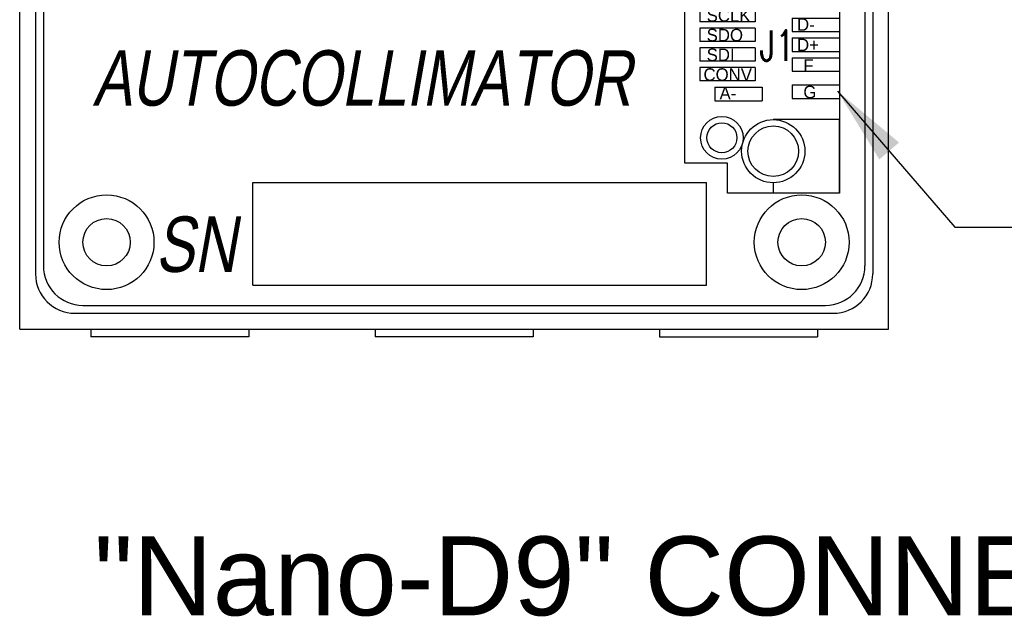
# Model space of a CAD drawing. Extents: x -83 to 21, y 64 to 104.
# Tile 3 of 7: x -81.585 to -80.338, y 102.104 to 102.861. Entities that reach past the tile are written whole.
import ezdxf

# ---------------------------------------------------------------- set-up
doc = ezdxf.new("R2010")
doc.units = 0
doc.header["$MEASUREMENT"] = 0
for name, color, linetype in [('BOBBIN', 4, 'CONTINUOUS'), ('BOTTOM', 4, 'CONTINUOUS'), ('FASTENERS', 1, 'CONTINUOUS'), ('OBJECT', 7, 'CONTINUOUS'), ('PART_NAME_01', 254, 'CONTINUOUS'), ('TEXT', 1, 'CONTINUOUS')]:
    doc.layers.add(name, color=color, linetype=linetype)
doc.styles.add('STYLE1', font='ARIAL.TTF', dxfattribs={"width": 0.75, "oblique": 10})
doc.styles.add('W7', font='simplex', dxfattribs={"width": 0.75})
doc.dimstyles.get("Standard").update_dxf_attribs({"dimtxt": 0.1, "dimasz": 0.1, "dimexe": 0.1, "dimexo": 0.0625, "dimgap": 0.05, "dimtad": 0, "dimtih": 1, "dimtoh": 1, "dimzin": 0, "dimdsep": 46, "dimtxsty": 'Standard', "dimcen": 0.09, "dimadec": 1, "dimazin": 0, "dimtfac": 1, "dimtofl": 0, "dimtmove": 0, "dimatfit": 3, "dimfxl": 0, "dimtolj": 1, "dimtzin": 0, "dimarcsym": 0})

# ---------------------------------------------------------------- blocks, each defined once
blk = doc.blocks.new('Conn_composite')
at = {"layer": 'FASTENERS'}
for p, q in [((0, 0.31), (0, 0.323)), ((0.084, 0.323), (0, 0.323)), ((0.084, 0.323), (0.084, 0.23)), ((0.084, 0.23), (0, 0.23)), ((-0.0741, 0.206), (-0.0141, 0.206)), ((-0.0741, 0.189), (-0.0741, 0.206)), ((-0.0141, 0.189), (-0.0141, 0.206)), ((0.024, 0.203), (0.024, 0.186)), ((0.024, 0.203), (0.084, 0.203)), ((0.084, 0.203), (0.084, 0.186)), ((-0.0741, 0.189), (-0.0141, 0.189)), ((-0.093, 0.181), (-0.093, 0.164)), ((-0.023, 0.181), (-0.093, 0.181)), ((-0.023, 0.181), (-0.023, 0.164)), ((0.024, 0.186), (0.084, 0.186)), ((-0.023, 0.164), (-0.093, 0.164)), ((0.024, 0.1685), (0.024, 0.1515)), ((0.024, 0.1685), (0.084, 0.1685)), ((0.084, 0.1685), (0.084, 0.1515)), ((-0.093, 0.156), (-0.093, 0.139)), ((-0.023, 0.156), (-0.093, 0.156)), ((-0.023, 0.156), (-0.023, 0.139)), ((0.024, 0.1515), (0.084, 0.1515)), ((-0.023, 0.139), (-0.093, 0.139)), ((0.024, 0.1435), (0.024, 0.1265)), ((0.024, 0.1435), (0.084, 0.1435)), ((0.084, 0.1435), (0.084, 0.1265)), ((-0.093, 0.131), (-0.093, 0.114)), ((-0.023, 0.131), (-0.093, 0.131)), ((-0.023, 0.131), (-0.023, 0.114)), ((0.024, 0.1265), (0.084, 0.1265)), ((-0.023, 0.114), (-0.093, 0.114)), ((0.024, 0.1185), (0.024, 0.1015)), ((0.024, 0.1185), (0.084, 0.1185)), ((0.084, 0.1185), (0.084, 0.1015)), ((-0.093, 0.106), (-0.093, 0.089)), ((-0.023, 0.106), (-0.093, 0.106)), ((-0.023, 0.106), (-0.023, 0.089)), ((0.024, 0.1015), (0.084, 0.1015)), ((-0.023, 0.089), (-0.093, 0.089)), ((-0.0741, 0.081), (-0.0141, 0.081)), ((-0.0741, 0.081), (-0.0741, 0.064)), ((-0.0141, 0.081), (-0.0141, 0.064)), ((0.024, 0.084), (0.024, 0.067)), ((0.024, 0.084), (0.084, 0.084)), ((0.084, 0.084), (0.084, 0.067)), ((-0.0741, 0.064), (-0.0141, 0.064)), ((0.024, 0.067), (0.084, 0.067)), ((0.084, 0.04), (0, 0.04)), ((0.084, -0.053), (0.084, 0.04)), ((0, -0.04), (0, -0.053)), ((0.084, -0.053), (0, -0.053))]:
    blk.add_line(p, q, dxfattribs=at)
for centre, radius in [((0, 0.27), 0.04), ((0, 0.27), 0.032), ((-0.065, 0.253), 0.027), ((-0.065, 0.253), 0.019), ((-0.065, 0.017), 0.027), ((0, 0), 0.04), ((-0.065, 0.017), 0.019), ((0, 0), 0.032)]:
    blk.add_circle(centre, radius, dxfattribs=at)
for s, p in [('1', (-0.0247, 0.2114)), ('2', (0.0523, 0.2084))]:
    blk.add_text(s, height=0.0227, rotation=90, dxfattribs=at).set_placement(p)
for s, height, p in [('A+', 0.01588, (-0.068, 0.1887)), ('+5', 0.01588, (0.0276, 0.1871)), ('SCLK', 0.01588, (-0.0843, 0.1642)), ('D-', 0.01588, (0.0301, 0.1526)), ('SDO', 0.01588, (-0.0843, 0.1392)), ('D+', 0.01588, (0.0301, 0.1268)), ('SDI', 0.01588, (-0.0843, 0.1142)), ('F', 0.0159, (0.0381, 0.1005)), ('CONV', 0.01588, (-0.0883, 0.0892)), ('A-', 0.01588, (-0.068, 0.0656)), ('G', 0.0159, (0.0381, 0.0671))]:
    blk.add_text(s, height=height, dxfattribs=at).set_placement(p)

msp = doc.modelspace()

# ---------------------------------------------------------------- linework, layer by layer
at = {"layer": 'BOBBIN'}
for p, q in [((-81.2895, 102.5249), (-81.2895, 102.6547)), ((-81.2895, 102.6547), (-80.7153, 102.6547)), ((-80.7153, 102.5249), (-80.7153, 102.6547)), ((-81.2895, 102.5249), (-80.7153, 102.5249))]:
    msp.add_line(p, q, dxfattribs=at)
at = {"layer": 'BOTTOM'}
for p, q in [((-81.5548, 103.3692), (-81.5548, 102.5492)), ((-80.5148, 103.3692), (-80.5148, 102.5492)), ((-81.5048, 102.4992), (-80.5648, 102.4992))]:
    msp.add_line(p, q, dxfattribs=at)
for centre, start, end in [((-81.5048, 102.5492), 180, 270), ((-80.5648, 102.5492), 270, 360)]:
    msp.add_arc(centre, 0.05, start, end, dxfattribs=at)
at = {"layer": 'FASTENERS'}
for centre in [(-81.4748, 102.5792), (-80.5948, 102.5792)]:
    msp.add_circle(centre, 0.06, dxfattribs=at)
at = {"layer": 'OBJECT'}
for p, q in [((-81.5848, 102.4692), (-81.5848, 103.4592)), ((-80.4848, 102.4692), (-80.4848, 103.4592)), ((-81.5648, 103.3792), (-81.5648, 102.5392)), ((-80.5048, 103.3792), (-80.5048, 102.5392)), ((-81.5148, 102.4892), (-80.5548, 102.4892)), ((-81.5848, 102.4692), (-80.4848, 102.4692)), ((-81.4948, 102.4692), (-81.4948, 102.4592)), ((-81.2948, 102.4692), (-81.2948, 102.4592)), ((-81.1348, 102.4692), (-81.1348, 102.4592)), ((-80.9348, 102.4692), (-80.9348, 102.4592)), ((-80.7748, 102.4692), (-80.7748, 102.4592)), ((-80.5748, 102.4692), (-80.5748, 102.4592)), ((-81.2948, 102.4592), (-81.4948, 102.4592)), ((-80.9348, 102.4592), (-81.1348, 102.4592)), ((-80.7748, 102.4592), (-80.5748, 102.4592))]:
    msp.add_line(p, q, dxfattribs=at)
msp.add_lwpolyline([(-80.6888, 102.6795), (-80.7428, 102.6795), (-80.7428, 102.9795), (-80.6888, 102.9795), (-80.6888, 103.0175), (-80.5468, 103.0175), (-80.5468, 102.6415), (-80.6888, 102.6415), (-80.6888, 102.6795)], close=True, dxfattribs=at)
for centre in [(-81.4748, 102.5792), (-80.5948, 102.5792)]:
    msp.add_circle(centre, 0.03, dxfattribs=at)
for centre, start, end in [((-81.5148, 102.5392), 180, 270), ((-80.5548, 102.5392), 270, 0)]:
    msp.add_arc(centre, 0.05, start, end, dxfattribs=at)

# ---------------------------------------------------------------- block references
at = {"layer": 'FASTENERS'}
msp.add_blockref('Conn_composite', (-80.6308, 102.6945), dxfattribs=at)

# ---------------------------------------------------------------- texts
at = {"layer": 'BOBBIN', "style": 'STYLE1', "oblique": 10, "width": 0.75}
for s, height, p in [('AUTOCOLLIMATOR', 0.070208, (-81.4923, 102.7522)), ('SN', 0.07021, (-81.4129, 102.5416))]:
    msp.add_text(s, height=height, dxfattribs=at).set_placement(p)
at = {"layer": 'PART_NAME_01', "style": 'W7', "width": 0.75}
msp.add_text('J1', height=0.0385, dxfattribs=at).set_placement((-80.6481, 102.8091))
at = {"layer": 'TEXT', "insert": (-79.8937, 102.1558), "char_height": 0.1, "attachment_point": 6}
msp.add_mtext('{\\fArial|b0|i0|c0|p34;"Nano-D9" CONNECTOR}', dxfattribs=at)

# ---------------------------------------------------------------- leaders
at = {"layer": 'TEXT', "annotation_type": 0, "has_hookline": 1}
for points, hookline_direction, text_width in [([(-80.5493, 102.7706), (-80.4009, 102.5984), (-80.3009, 102.5984)], 0, 0.2681), ([(-79.4601, 102.6415), (-79.7437, 102.1558), (-79.8437, 102.1558)], 1, 1.5892)]:
    msp.add_leader(points, dimstyle='Standard', override={"dimtxt": 0.1, "dimasz": 0.1, "dimexe": 0.1, "dimexo": 0.06, "dimgap": 0.05, "dimdec": 2, "dimcen": 0.05, "dimaunit": 3}, dxfattribs=dict(at, hookline_direction=hookline_direction, text_width=text_width))

doc.saveas('drawing.dxf')
